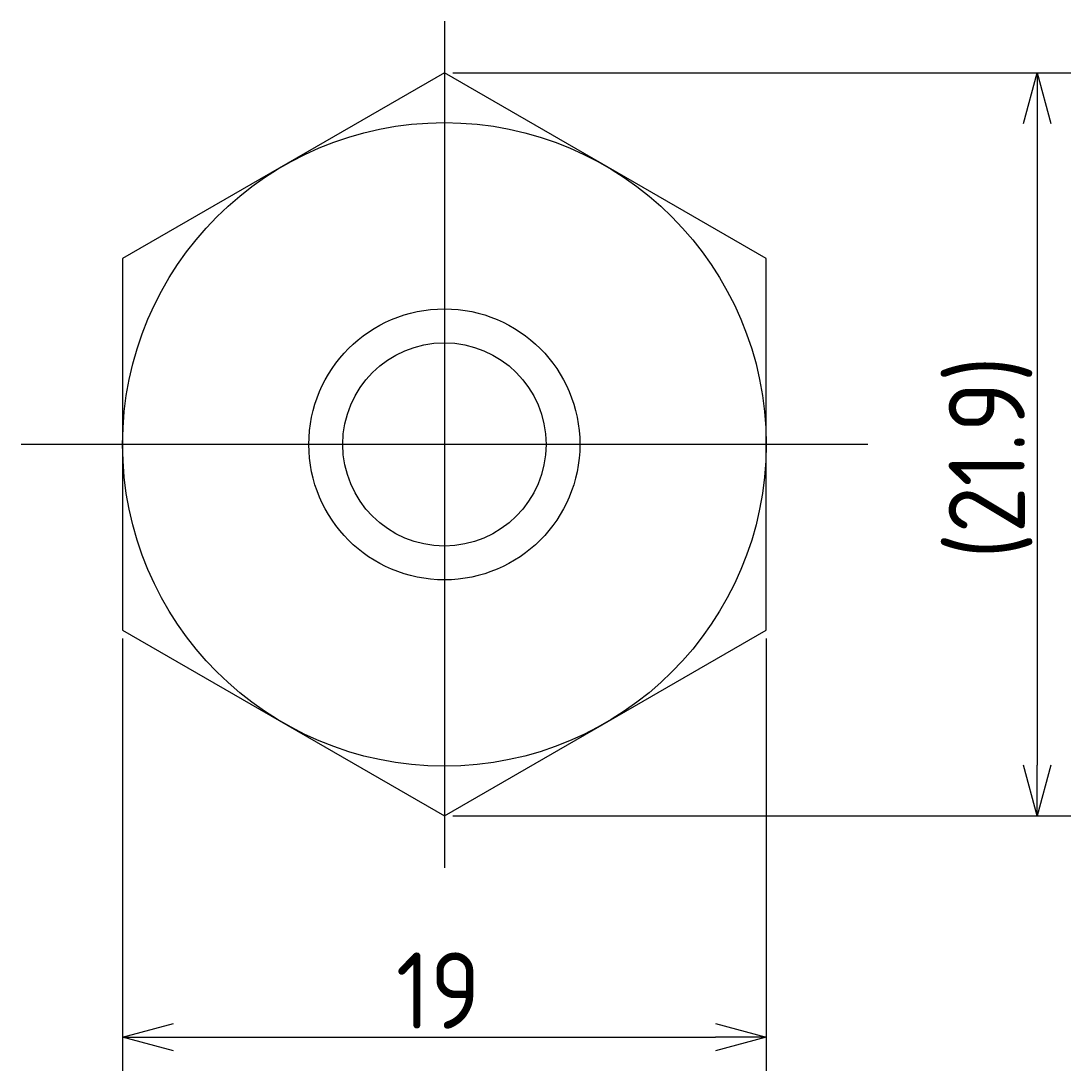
# Model space of a CAD drawing. Extents: x 125 to 298, y 149 to 187.
# Tile 1 of 4: x 125 to 156, y 154 to 185. Entities that reach past the tile are written whole.
import ezdxf

# ---------------------------------------------------------------- set-up
doc = ezdxf.new("R2010")
doc.units = 0
doc.header["$PDMODE"] = 3
doc.linetypes.add('CENTER', pattern=[50.8, 31.75, -6.35, 6.35, -6.35])
doc.layers.get('0').update_dxf_attribs({"linetype": 'CONTINUOUS'})
doc.layers.get('DEFPOINTS').update_dxf_attribs({"linetype": 'CONTINUOUS'})
for name, color, linetype in [('図形', 7, 'CONTINUOUS'), ('図枠', 7, 'CONTINUOUS'), ('寸法_文字', 3, 'CONTINUOUS')]:
    doc.layers.add(name, color=color, linetype=linetype)
doc.layers.get('0').off()
doc.styles.add('DIMENSION', font='isocp.shx', dxfattribs={"bigfont": 'bigfont.shx'})
doc.dimstyles.get("Standard").update_dxf_attribs({"dimtxt": 0.18, "dimasz": 0.18, "dimexe": 0.18, "dimexo": 0.0625, "dimgap": 0.09, "dimtad": 0, "dimtih": 1, "dimtoh": 1, "dimzin": 0, "dimcen": 0.09, "dimazin": 3, "dimtfac": 1, "dimtofl": 0, "dimtmove": 0, "dimatfit": 3})

# ---------------------------------------------------------------- blocks, each defined once
blk = doc.blocks.new('_OPEN30')
at = {"color": 0, "linetype": 'BYBLOCK'}
for p, q in [((-1, 0.268), (0, 0)), ((0, 0), (-1, -0.268)), ((0, 0), (-1, 0))]:
    blk.add_line(p, q, dxfattribs=at)
blk = doc.blocks.new('*U23')
at = {"layer": '寸法_文字', "color": 3, "style": 'DIMENSION'}
blk.add_text('19', height=2.25, dxfattribs=at).set_placement((136.069, 155.25))
blk = doc.blocks.new('*D8')
at = {"layer": 'DEFPOINTS', "color": 0}
for p in [(128, 167.015), (147, 167.015), (147, 155)]:
    blk.add_point(p, dxfattribs=at)
at = {"layer": '寸法_文字', "color": 3}
for p, q in [((128, 166.765), (128, 154)), ((147, 166.765), (147, 154)), ((129.5, 155), (145.5, 155))]:
    blk.add_line(p, q, dxfattribs=at)
at = {"layer": '図枠'}
blk.add_blockref('*U23', (0, 0), dxfattribs=at)
at = {"layer": '寸法_文字', "color": 3, "xscale": 1.5, "yscale": 1.5, "zscale": 1.5, "rotation": 180}
blk.add_blockref('_OPEN30', (128, 155), dxfattribs=at)
at = {"layer": '寸法_文字', "color": 3, "xscale": 1.5, "yscale": 1.5, "zscale": 1.5}
blk.add_blockref('_OPEN30', (147, 155), dxfattribs=at)
blk = doc.blocks.new('*U27')
at = {"layer": '寸法_文字', "color": 3, "style": 'DIMENSION'}
blk.add_text('(21.9)', height=2.25, rotation=90, dxfattribs=at).set_placement((154.637, 169.121))
blk = doc.blocks.new('*D10')
at = {"layer": 'DEFPOINTS', "color": 0}
for p in [(137.5, 183.47), (137.5, 161.53), (155, 161.53)]:
    blk.add_point(p, dxfattribs=at)
at = {"layer": '寸法_文字', "color": 3}
for p, q in [((137.75, 183.47), (156, 183.47)), ((155, 181.97), (155, 163.03)), ((137.75, 161.53), (156, 161.53))]:
    blk.add_line(p, q, dxfattribs=at)
at = {"layer": '図枠'}
blk.add_blockref('*U27', (0, 0), dxfattribs=at)
at = {"layer": '寸法_文字', "color": 3, "xscale": 1.5, "yscale": 1.5, "zscale": 1.5}
for p, rotation in [((155, 183.47), 90), ((155, 161.53), 270)]:
    blk.add_blockref('_OPEN30', p, dxfattribs=dict(at, rotation=rotation))

msp = doc.modelspace()

# ---------------------------------------------------------------- linework, layer by layer
at = {"layer": '図形', "color": 3, "linetype": 'CENTER'}
for p, q in [((137.5, 185), (137.5, 160)), ((150, 172.5), (125, 172.5))]:
    msp.add_line(p, q, dxfattribs=at)
at = {"layer": '図形'}
msp.add_lwpolyline([(128, 167.015), (137.5, 161.53), (147, 167.015), (147, 177.985), (137.5, 183.47), (128, 177.985)], close=True, dxfattribs=at)
for radius in [9.5, 4, 3]:
    msp.add_circle((137.5, 172.5), radius, dxfattribs=at)

# ---------------------------------------------------------------- dimensions: what is measured, and where the dimension line sits
at = {"layer": '寸法_文字'}
dim = msp.add_linear_dim(base=(155, 161.53), p1=(137.5, 183.47), p2=(137.5, 161.53), angle=90, text='(<>)', dimstyle='Standard', override={"dimscale": 0.5, "dimdec": 1}, dxfattribs=at)
dim.commit()
dim.dimension.update_dxf_attribs({"geometry": '*D10', "text_midpoint": (155, 172.5), "dimtype": 128})
dim = msp.add_linear_dim(base=(147, 155), p1=(128, 167.015), p2=(147, 167.015), dimstyle='Standard', override={"dimscale": 0.5}, dxfattribs=at)
dim.commit()
dim.dimension.update_dxf_attribs({"geometry": '*D8', "text_midpoint": (137.5, 155), "dimtype": 128})

doc.saveas('drawing.dxf')
